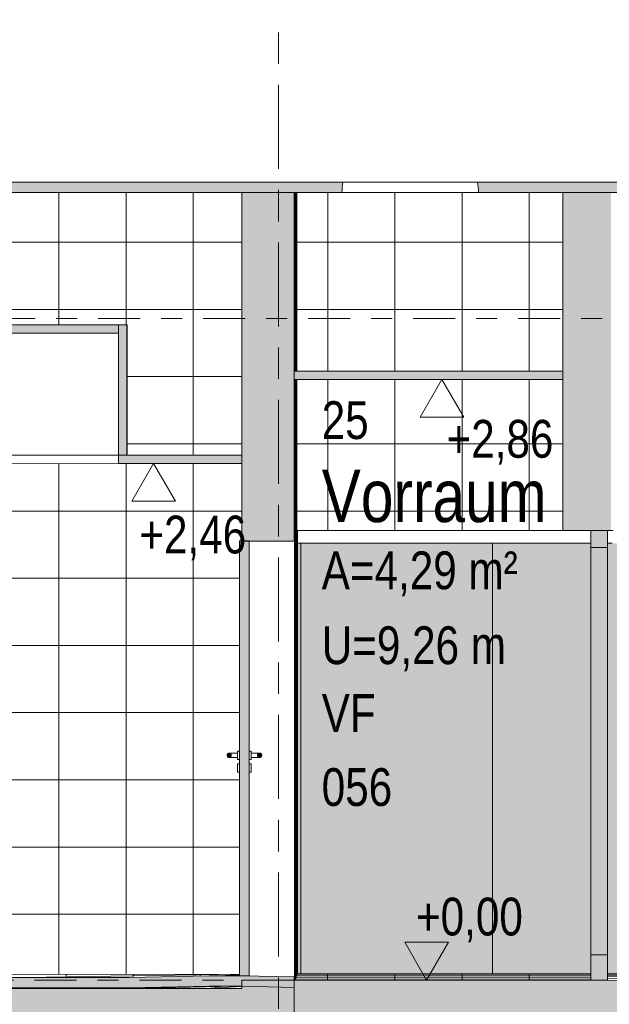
# Model space of a CAD drawing. Header units: metres. Extents: x -28 to 176, y -14 to 869.
# Tile 8 of 60: x -13.21 to -10.41, y -2.91 to 1.78. Entities that reach past the tile are written whole.
import ezdxf

# ---------------------------------------------------------------- set-up
doc = ezdxf.new("R2010")
doc.units = ezdxf.units.M
doc.linetypes.add('_Ebene_', pattern=[0.4, 0.2, -0.1, 0, -0.1])
doc.linetypes.add('_Rasterlinie_', pattern=[0.75, 0.4, -0.1, 0.15, -0.1])
for name, color, linetype, lineweight in [('A_Ebenen', 130, 'Continuous', 5), ('A_Fassade', 113, 'Continuous', 5), ('A_Geschossdecken', 7, 'Continuous', 5), ('A_Geschossdecken_Oberflächenschraffur', 7, 'Continuous', 5), ('A_Geschossdecken_Schraffur', 7, 'Continuous', 5), ('A_Hoehenkoten', 124, 'Continuous', 5), ('A_Linien_Feine Linien', 7, 'Continuous', 5), ('A_Raster', 128, 'Continuous', 5), ('A_Raum-Txt', 16, 'Continuous', 5), ('A_Tuer', 128, 'Continuous', 5), ('A_Türen_Element', 128, 'Continuous', 5), ('A_Wand', 244, 'Continuous', 5), ('A_Wand_Schraff', 1, 'Continuous', 5), ('A_Wände_Oberflächenschraffur', 244, 'Continuous', 5)]:
    doc.layers.add(name, color=color, linetype=linetype, lineweight=lineweight)
doc.styles.add('Arial', font='arial.ttf', dxfattribs={"width": 0.8, "height": 0.18})
doc.styles.add('Arial_B', font='txt', dxfattribs={"width": 0.8, "height": 0.25})
pattern_1 = [(0, (-11.906, 18.958), (0, 0.32), []), (90, (-11.906, 18.958), (-0.003, 2e-19), [])]
pattern_2 = [(0, (11.292, 18.958), (0, 0.32), []), (90, (11.292, 18.958), (-0.32, 2e-17), [])]
pattern_3 = [(0, (11.292, -2.794), (0, 0.009), []), (90, (11.292, -2.794), (-0.32, 2e-17), [])]
pattern_4 = [(0.092, (11.327, -2.506), (-6.744e-05, 0.041999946), []), (90, (11.327, -2.506), (-0.32, -0.001), [])]
pattern_5 = [(3.657, (12.58, -1.194), (-0.00012756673, 0.00199592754), []), (90, (12.58, -1.194), (-0.319, -0.02), [])]
pattern_6 = [(0.085, (11.325, -2.503), (-6.231e-05, 0.041999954), []), (90, (11.325, -2.503), (-0.32, 2e-17), [])]
pattern_7 = [(359.984, (11.286, -2.826), (2.234e-06, 0.0079999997), []), (90, (11.286, -2.826), (-0.32, 2e-17), [])]
pattern_8 = [(1.146, (11.718, -2.331), (-0.000160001, 0.0079983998), []), (90, (11.718, -2.331), (-0.32, 0.006), [])]

# ---------------------------------------------------------------- blocks, each defined once
blk = doc.blocks.new('FP_1-C')
at = {"layer": 'A_Geschossdecken_Oberflächenschraffur', "color": 9}
for p, q in [((-10.4144, -2.7764), (-10.2528, -2.7785)), ((-10.4144, -2.7764), (-10.2528, -2.7785)), ((-10.4144, -2.7859), (-10.2527, -2.7901)), ((-10.4144, -2.7859), (-10.2527, -2.7901)), ((-10.2528, -2.7785), (-10.0788, -2.7806)), ((-10.2528, -2.7785), (-10.0788, -2.7806)), ((-10.2527, -2.7901), (-10.0787, -2.7946)), ((-10.2527, -2.7901), (-10.0787, -2.7946)), ((-10.1667, -2.7951), (-10.1665, -2.7882)), ((-10.1667, -2.7951), (-10.1665, -2.7882)), ((-10.1665, -2.7882), (-10.1663, -2.7813)), ((-10.1665, -2.7882), (-10.1663, -2.7813)), ((-10.1663, -2.7813), (-10.1661, -2.7745)), ((-10.1663, -2.7813), (-10.1661, -2.7745)), ((-10.1661, -2.7745), (-10.1659, -2.7676)), ((-10.1661, -2.7745), (-10.1659, -2.7676)), ((-10.0788, -2.7806), (-9.9048, -2.7828)), ((-10.0788, -2.7806), (-9.9048, -2.7828)), ((-10.0787, -2.7946), (-9.9047, -2.7991)), ((-10.0787, -2.7946), (-9.9047, -2.7991)), ((-9.9048, -2.7828), (-9.7309, -2.785)), ((-9.9048, -2.7828), (-9.7309, -2.785)), ((-9.9047, -2.7991), (-9.7308, -2.8036)), ((-9.9047, -2.7991), (-9.7308, -2.8036)), ((-9.8468, -2.8043), (-9.8465, -2.7951)), ((-9.8468, -2.8043), (-9.8465, -2.7951)), ((-9.8465, -2.7951), (-9.8463, -2.7859)), ((-9.8465, -2.7951), (-9.8463, -2.7859)), ((-9.8463, -2.7859), (-9.8461, -2.7768)), ((-9.8463, -2.7859), (-9.8461, -2.7768)), ((-9.8461, -2.7768), (-9.8459, -2.7676)), ((-9.8461, -2.7768), (-9.8459, -2.7676)), ((-9.7309, -2.785), (-9.5569, -2.7872)), ((-9.7309, -2.785), (-9.5569, -2.7872)), ((-9.7308, -2.8036), (-9.5568, -2.8081)), ((-9.7308, -2.8036), (-9.5568, -2.8081))]:
    blk.add_line(p, q, dxfattribs=at)
blk = doc.blocks.new('TU DF 1 - Stahl-Eckzarge flächenbündig - DL - 940 x 2060-8580550-C')
at = {"layer": 'A_Tuer', "lineweight": 9}
for points in [[(-12.1223, -2.7751), (-12.1223, -0.7041), (-12.1673, -0.7041), (-12.1673, -2.7751)], [(-12.2185, -1.735), (-12.2138, -1.7345), (-12.2098, -1.7317), (-12.2084, -1.7297), (-12.2084, -1.7205), (-12.2116, -1.7169), (-12.2161, -1.7152), (-12.2208, -1.7157), (-12.2248, -1.7185), (-12.227, -1.7227), (-12.2248, -1.7317), (-12.2208, -1.7345)], [(-12.2161, -1.735), (-12.2116, -1.7333), (-12.2084, -1.7297), (-12.2076, -1.7275), (-12.2098, -1.7185), (-12.2138, -1.7157), (-12.2185, -1.7152), (-12.223, -1.7169), (-12.2262, -1.7205), (-12.2262, -1.7297), (-12.223, -1.7333), (-12.2185, -1.735)], [(-12.0711, -1.735), (-12.0666, -1.7333), (-12.0634, -1.7297), (-12.0626, -1.7275), (-12.0648, -1.7185), (-12.0687, -1.7157), (-12.0735, -1.7152), (-12.078, -1.7169), (-12.0811, -1.7205), (-12.082, -1.7227), (-12.0798, -1.7317), (-12.0758, -1.7345), (-12.0735, -1.735)], [(-12.0711, -1.735), (-12.0666, -1.7333), (-12.0634, -1.7297), (-12.0626, -1.7275), (-12.0648, -1.7185), (-12.0687, -1.7157), (-12.0735, -1.7152), (-12.078, -1.7169), (-12.0811, -1.7205), (-12.082, -1.7227), (-12.0798, -1.7317), (-12.0758, -1.7345), (-12.0735, -1.735)]]:
    blk.add_hatch(color=253, dxfattribs=at).paths.add_polyline_path(points, flags=0)
at = {"layer": 'A_Tuer', "color": 250, "lineweight": 9}
for p, q in [((-12.2168, -1.7151), (-12.2173, -1.7151)), ((-12.2168, -1.7151), (-12.2173, -1.7151)), ((-12.1769, -1.7151), (-12.2168, -1.7151)), ((-12.1769, -1.7151), (-12.2168, -1.7151)), ((-12.1673, -1.7051), (-12.1768, -1.7051)), ((-12.1118, -1.7051), (-12.1218, -1.7051)), ((-12.0718, -1.7151), (-12.1118, -1.7151)), ((-12.0718, -1.7151), (-12.1118, -1.7151)), ((-12.0718, -1.7151), (-12.0723, -1.7151)), ((-12.0718, -1.7151), (-12.0723, -1.7151)), ((-12.2173, -1.7351), (-12.2168, -1.7351)), ((-12.2173, -1.7351), (-12.2168, -1.7351)), ((-12.2168, -1.7351), (-12.1769, -1.7351)), ((-12.2168, -1.7351), (-12.1769, -1.7351)), ((-12.1768, -1.7451), (-12.1673, -1.7451)), ((-12.1673, -1.7651), (-12.1768, -1.7651)), ((-12.1218, -1.7451), (-12.1118, -1.7451)), ((-12.1118, -1.7651), (-12.1218, -1.7651)), ((-12.1118, -1.7351), (-12.0718, -1.7351)), ((-12.1118, -1.7351), (-12.0718, -1.7351)), ((-12.0723, -1.7351), (-12.0718, -1.7351)), ((-12.0723, -1.7351), (-12.0718, -1.7351)), ((-12.1768, -1.8051), (-12.1673, -1.8051)), ((-12.1218, -1.8051), (-12.1118, -1.8051)), ((-12.1118, -1.7986), (-12.1118, -1.7866)), ((-12.1118, -1.7866), (-12.1118, -1.7986))]:
    blk.add_line(p, q, dxfattribs=at)
at = {"layer": 'A_Tuer', "color": 250, "lineweight": 9, "flags": 128}
for points in [[(-12.2073, -1.7251), (-12.2076, -1.7227), (-12.2084, -1.7205), (-12.2098, -1.7185), (-12.2116, -1.7169), (-12.2138, -1.7157), (-12.2161, -1.7152), (-12.2185, -1.7152), (-12.2208, -1.7157), (-12.223, -1.7169), (-12.2248, -1.7185), (-12.2262, -1.7205), (-12.227, -1.7227), (-12.2273, -1.7251)], [(-12.2073, -1.7251), (-12.2076, -1.7227), (-12.2084, -1.7205), (-12.2098, -1.7185), (-12.2116, -1.7169), (-12.2138, -1.7157), (-12.2161, -1.7152), (-12.2185, -1.7152), (-12.2208, -1.7157), (-12.223, -1.7169), (-12.2248, -1.7185), (-12.2262, -1.7205), (-12.227, -1.7227), (-12.2273, -1.7251)], [(-12.2273, -1.7251), (-12.227, -1.7275), (-12.2262, -1.7297), (-12.2248, -1.7317), (-12.223, -1.7333), (-12.2208, -1.7345), (-12.2185, -1.735), (-12.2161, -1.735), (-12.2138, -1.7345), (-12.2116, -1.7333), (-12.2098, -1.7317), (-12.2084, -1.7297), (-12.2076, -1.7275), (-12.2073, -1.7251)], [(-12.2273, -1.7251), (-12.227, -1.7275), (-12.2262, -1.7297), (-12.2248, -1.7317), (-12.223, -1.7333), (-12.2208, -1.7345), (-12.2185, -1.735), (-12.2161, -1.735), (-12.2138, -1.7345), (-12.2116, -1.7333), (-12.2098, -1.7317), (-12.2084, -1.7297), (-12.2076, -1.7275), (-12.2073, -1.7251)], [(-12.0623, -1.7251), (-12.0626, -1.7227), (-12.0634, -1.7205), (-12.0648, -1.7185), (-12.0666, -1.7169), (-12.0687, -1.7157), (-12.0711, -1.7152), (-12.0735, -1.7152), (-12.0758, -1.7157), (-12.078, -1.7169), (-12.0798, -1.7185), (-12.0811, -1.7205), (-12.082, -1.7227), (-12.0823, -1.7251)], [(-12.0623, -1.7251), (-12.0626, -1.7227), (-12.0634, -1.7205), (-12.0648, -1.7185), (-12.0666, -1.7169), (-12.0687, -1.7157), (-12.0711, -1.7152), (-12.0735, -1.7152), (-12.0758, -1.7157), (-12.078, -1.7169), (-12.0798, -1.7185), (-12.0811, -1.7205), (-12.082, -1.7227), (-12.0823, -1.7251)], [(-12.0823, -1.7251), (-12.082, -1.7275), (-12.0811, -1.7297), (-12.0798, -1.7317), (-12.078, -1.7333), (-12.0758, -1.7345), (-12.0735, -1.735), (-12.0711, -1.735), (-12.0687, -1.7345), (-12.0666, -1.7333), (-12.0648, -1.7317), (-12.0634, -1.7297), (-12.0626, -1.7275), (-12.0623, -1.7251)], [(-12.0823, -1.7251), (-12.082, -1.7275), (-12.0811, -1.7297), (-12.0798, -1.7317), (-12.078, -1.7333), (-12.0758, -1.7345), (-12.0735, -1.735), (-12.0711, -1.735), (-12.0687, -1.7345), (-12.0666, -1.7333), (-12.0648, -1.7317), (-12.0634, -1.7297), (-12.0626, -1.7275), (-12.0623, -1.7251)]]:
    blk.add_lwpolyline(points, dxfattribs=at)
at = {"layer": 'A_Tuer', "color": 250, "lineweight": 9}
for centre, major_axis, start_param, end_param in [((-12.1768, -1.7251), (0, 0.02), 0, 1.570796), ((-12.1768, -1.7251), (0, 0.02), 1.570796, 3.141593), ((-12.1218, -1.7251), (0, 0.02), 0, 1.570796), ((-12.1218, -1.7251), (0, 0.02), 1.570796, 3.141593), ((-12.1118, -1.7251), (0, 0.02), 0, 1.570796), ((-12.1118, -1.7251), (0, 0.02), 1.570796, 3.141593), ((-12.1118, -1.7251), (0, 0.01), 0, 1.570796), ((-12.1118, -1.7251), (0, 0.01), 0, 1.570796), ((-12.1118, -1.7251), (0, 0.01), 1.570796, 3.141593), ((-12.1118, -1.7251), (0, 0.01), 1.570796, 3.141593), ((-12.1118, -1.7251), (0, 0.02), 5.235988, 6.021386), ((-12.1768, -1.7851), (0, 0.02), 0, 1.570796), ((-12.1218, -1.7851), (0, 0.02), 0, 1.570796), ((-12.1118, -1.7851), (0, 0.02), 0, 1.570796), ((-12.1118, -1.7801), (0, 0.00699), 3.491891, 9.074479), ((-12.1118, -1.7251), (0, 0.02), 3.403392, 4.18879), ((-12.1118, -1.7851), (0, 0.02), 4.712389, 6.021386), ((-12.1768, -1.7851), (0, 0.02), 1.570796, 3.141593), ((-12.1218, -1.7851), (0, 0.02), 1.570796, 3.141593), ((-12.1118, -1.7851), (0, 0.02), 1.570796, 3.141593), ((-12.1118, -1.7986), (0, 0.0024), 1.570796, 4.712389), ((-12.1118, -1.7851), (0, 0.02), 3.403392, 4.712389)]:
    blk.add_ellipse(centre, major_axis=major_axis, ratio=0.008594, start_param=start_param, end_param=end_param, dxfattribs=at)
for points, knots in [([(-12.2168, -1.7151), (-12.2166, -1.7151), (-12.2161, -1.7151), (-12.2155, -1.7152), (-12.2148, -1.7153), (-12.2142, -1.7154), (-12.2136, -1.7156), (-12.213, -1.7159), (-12.2124, -1.7161), (-12.2118, -1.7164), (-12.2113, -1.7168), (-12.2106, -1.7173), (-12.2099, -1.7179), (-12.2093, -1.7185), (-12.2088, -1.7192), (-12.2082, -1.7201), (-12.2076, -1.7213), (-12.207, -1.7229), (-12.2069, -1.7242), (-12.2069, -1.7251)], [0.5, 0.5, 0.5, 0.5, 0.5208333, 0.5416667, 0.5625, 0.5833333, 0.6041667, 0.625, 0.6458333, 0.6666667, 0.6875, 0.7083333, 0.75, 0.7708333, 0.7916667, 0.8333333, 0.875, 0.9166667, 1, 1, 1, 1]), ([(-12.2168, -1.7151), (-12.2166, -1.7151), (-12.2161, -1.7151), (-12.2155, -1.7152), (-12.2148, -1.7153), (-12.2142, -1.7154), (-12.2136, -1.7156), (-12.213, -1.7159), (-12.2124, -1.7161), (-12.2118, -1.7164), (-12.2113, -1.7168), (-12.2106, -1.7173), (-12.2099, -1.7179), (-12.2093, -1.7185), (-12.2088, -1.7192), (-12.2082, -1.7201), (-12.2076, -1.7213), (-12.207, -1.7229), (-12.2069, -1.7242), (-12.2069, -1.7251)], [0.5, 0.5, 0.5, 0.5, 0.5208333, 0.5416667, 0.5625, 0.5833333, 0.6041667, 0.625, 0.6458333, 0.6666667, 0.6875, 0.7083333, 0.75, 0.7708333, 0.7916667, 0.8333333, 0.875, 0.9166667, 1, 1, 1, 1]), ([(-12.2069, -1.7251), (-12.2069, -1.726), (-12.207, -1.7273), (-12.2076, -1.7289), (-12.2082, -1.7301), (-12.2088, -1.731), (-12.2093, -1.7317), (-12.2099, -1.7323), (-12.2107, -1.7331), (-12.2116, -1.7337), (-12.2124, -1.7341), (-12.213, -1.7343), (-12.2136, -1.7346), (-12.2142, -1.7348), (-12.2148, -1.7349), (-12.2155, -1.735), (-12.2161, -1.7351), (-12.2166, -1.7351), (-12.2168, -1.7351)], [0, 0, 0, 0, 0.0833333, 0.125, 0.1666667, 0.2083333, 0.2291667, 0.25, 0.2916667, 0.3333333, 0.3541667, 0.375, 0.3958333, 0.4166667, 0.4375, 0.4583333, 0.4791667, 0.5, 0.5, 0.5, 0.5]), ([(-12.2069, -1.7251), (-12.2069, -1.726), (-12.207, -1.7273), (-12.2076, -1.7289), (-12.2082, -1.7301), (-12.2088, -1.731), (-12.2093, -1.7317), (-12.2099, -1.7323), (-12.2107, -1.7331), (-12.2116, -1.7337), (-12.2124, -1.7341), (-12.213, -1.7343), (-12.2136, -1.7346), (-12.2142, -1.7348), (-12.2148, -1.7349), (-12.2155, -1.735), (-12.2161, -1.7351), (-12.2166, -1.7351), (-12.2168, -1.7351)], [0, 0, 0, 0, 0.0833333, 0.125, 0.1666667, 0.2083333, 0.2291667, 0.25, 0.2916667, 0.3333333, 0.3541667, 0.375, 0.3958333, 0.4166667, 0.4375, 0.4583333, 0.4791667, 0.5, 0.5, 0.5, 0.5]), ([(-12.0718, -1.7151), (-12.0716, -1.7151), (-12.0711, -1.7151), (-12.0705, -1.7152), (-12.0698, -1.7153), (-12.0692, -1.7154), (-12.0685, -1.7156), (-12.0679, -1.7159), (-12.0673, -1.7161), (-12.0667, -1.7164), (-12.0662, -1.7168), (-12.0655, -1.7173), (-12.0648, -1.7179), (-12.0642, -1.7185), (-12.0636, -1.7192), (-12.063, -1.7201), (-12.0624, -1.7213), (-12.0619, -1.7229), (-12.0617, -1.7242), (-12.0617, -1.7251)], [0.5, 0.5, 0.5, 0.5, 0.5208333, 0.5416667, 0.5625, 0.5833333, 0.6041667, 0.625, 0.6458333, 0.6666667, 0.6875, 0.7083333, 0.75, 0.7708333, 0.7916667, 0.8333333, 0.875, 0.9166667, 1, 1, 1, 1]), ([(-12.0718, -1.7151), (-12.0716, -1.7151), (-12.0711, -1.7151), (-12.0705, -1.7152), (-12.0698, -1.7153), (-12.0692, -1.7154), (-12.0685, -1.7156), (-12.0679, -1.7159), (-12.0673, -1.7161), (-12.0667, -1.7164), (-12.0662, -1.7168), (-12.0655, -1.7173), (-12.0648, -1.7179), (-12.0642, -1.7185), (-12.0636, -1.7192), (-12.063, -1.7201), (-12.0624, -1.7213), (-12.0619, -1.7229), (-12.0617, -1.7242), (-12.0617, -1.7251)], [0.5, 0.5, 0.5, 0.5, 0.5208333, 0.5416667, 0.5625, 0.5833333, 0.6041667, 0.625, 0.6458333, 0.6666667, 0.6875, 0.7083333, 0.75, 0.7708333, 0.7916667, 0.8333333, 0.875, 0.9166667, 1, 1, 1, 1]), ([(-12.0617, -1.7251), (-12.0617, -1.726), (-12.0619, -1.7273), (-12.0624, -1.7289), (-12.063, -1.7301), (-12.0636, -1.731), (-12.0642, -1.7317), (-12.0648, -1.7323), (-12.0656, -1.7331), (-12.0665, -1.7337), (-12.0673, -1.7341), (-12.0679, -1.7343), (-12.0685, -1.7346), (-12.0692, -1.7348), (-12.0698, -1.7349), (-12.0705, -1.735), (-12.0711, -1.7351), (-12.0716, -1.7351), (-12.0718, -1.7351)], [0, 0, 0, 0, 0.0833333, 0.125, 0.1666667, 0.2083333, 0.2291667, 0.25, 0.2916667, 0.3333333, 0.3541667, 0.375, 0.3958333, 0.4166667, 0.4375, 0.4583333, 0.4791667, 0.5, 0.5, 0.5, 0.5]), ([(-12.0617, -1.7251), (-12.0617, -1.726), (-12.0619, -1.7273), (-12.0624, -1.7289), (-12.063, -1.7301), (-12.0636, -1.731), (-12.0642, -1.7317), (-12.0648, -1.7323), (-12.0656, -1.7331), (-12.0665, -1.7337), (-12.0673, -1.7341), (-12.0679, -1.7343), (-12.0685, -1.7346), (-12.0692, -1.7348), (-12.0698, -1.7349), (-12.0705, -1.735), (-12.0711, -1.7351), (-12.0716, -1.7351), (-12.0718, -1.7351)], [0, 0, 0, 0, 0.0833333, 0.125, 0.1666667, 0.2083333, 0.2291667, 0.25, 0.2916667, 0.3333333, 0.3541667, 0.375, 0.3958333, 0.4166667, 0.4375, 0.4583333, 0.4791667, 0.5, 0.5, 0.5, 0.5])]:
    blk.add_open_spline(points, degree=3, knots=knots, dxfattribs=at)
blk.add_open_spline([(-12.0815, -1.7277), (-12.0818, -1.7268), (-12.0819, -1.726), (-12.0819, -1.7251)], degree=3, dxfattribs=at)
blk.add_open_spline([(-12.0815, -1.7277), (-12.0818, -1.7268), (-12.0819, -1.726), (-12.0819, -1.7251)], degree=3, dxfattribs=at)
at = {"layer": 'A_Türen_Element', "color": 250, "lineweight": 9}
for p, q in [((-12.1223, -0.7041), (-12.1673, -0.7041)), ((-12.1673, -0.7041), (-12.1673, -2.7751)), ((-12.1223, -2.7751), (-12.1223, -0.7041)), ((-12.1673, -2.7751), (-12.1223, -2.7751)), ((-12.1212, -2.7751), (-12.1223, -2.7751))]:
    blk.add_line(p, q, dxfattribs=at)
blk = doc.blocks.new('System Panel - Solid Center-8070365-C')
at = {"layer": 'A_Fassade', "lineweight": 9}
blk.add_hatch(color=10, dxfattribs=at).paths.add_polyline_path([(-11.892, -2.7651), (-11.8755, -2.7651), (-11.8755, -0.7151), (-11.892, -0.7151), (-11.892, -2.245)], flags=0)
at = {"layer": 'A_Fassade', "color": 250, "lineweight": 9}
for p, q in [((-11.8755, -0.7151), (-11.892, -0.7151)), ((-11.8755, -2.7651), (-11.8755, -0.7151))]:
    blk.add_line(p, q, dxfattribs=at)
blk = doc.blocks.new('System Panel - Solid Center-8070369-C')
at = {"layer": 'A_Fassade', "lineweight": 9}
h = blk.add_hatch(color=10, dxfattribs=at)
h.paths.add_polyline_path([(-10.1235, -2.7651), (-10.1235, -0.7151), (-10.4144, -0.7151), (-10.4144, -2.7651), (-10.1578, -2.7651)], flags=0)
h.paths.add_polyline_path([(-10.9635, -2.7651), (-10.4944, -2.7651), (-10.4944, -0.7151), (-10.9635, -0.7151), (-10.9635, -2.6751)], flags=0)
at = {"layer": 'A_Fassade', "color": 250, "lineweight": 9}
for p, q in [((-10.9635, -0.7151), (-10.9635, -2.7651)), ((-10.3935, -0.7151), (-10.4144, -0.7151)), ((-10.1235, -2.7651), (-10.1235, -0.7151))]:
    blk.add_line(p, q, dxfattribs=at)
blk = doc.blocks.new('Rectangular Mullion - 60mm x 80mm 2-8070372-C')
at = {"layer": 'A_Fassade', "color": 250, "lineweight": 9}
blk.add_line((-10.9635, -0.7151), (-10.4944, -0.7151), dxfattribs=at)
blk = doc.blocks.new('System Panel - Opening-8070382-C')
at = {"layer": 'A_Fassade', "lineweight": 9}
blk.add_hatch(color=10, dxfattribs=at).paths.add_polyline_path([(-10.9635, -2.7651), (-10.9635, -0.7151), (-11.8755, -0.7151), (-11.8755, -2.7651), (-11.677, -2.7651)], flags=0)
blk = doc.blocks.new('Rectangular Mullion - 60mm x 80mm 2-8070383-C')
at = {"layer": 'A_Fassade', "color": 250, "lineweight": 9}
blk.add_line((-11.8755, -0.7151), (-10.9635, -0.7151), dxfattribs=at)
blk = doc.blocks.new('Rectangular Mullion - 80mm x 80mm-8070413-C')
at = {"layer": 'A_Fassade', "lineweight": 9}
blk.add_hatch(color=253, dxfattribs=at).paths.add_polyline_path([(-10.4944, -1.7251), (-10.4144, -1.7251), (-10.4144, -0.7351), (-10.4944, -0.7351), (-10.4944, -1.5052)], flags=0)
at = {"layer": 'A_Fassade', "color": 250, "lineweight": 9}
for p, q in [((-10.4144, -0.7351), (-10.4944, -0.7351)), ((-10.4944, -0.7351), (-10.4944, -1.7251)), ((-10.4144, -1.7251), (-10.4144, -0.7351))]:
    blk.add_line(p, q, dxfattribs=at)
blk = doc.blocks.new('Rectangular Mullion - 80mm x 80mm-8070414-C')
at = {"layer": 'A_Fassade', "lineweight": 9}
blk.add_hatch(color=253, dxfattribs=at).paths.add_polyline_path([(-10.4944, -2.6751), (-10.4144, -2.6751), (-10.4144, -1.7251), (-10.4944, -1.7251)], flags=0)
at = {"layer": 'A_Fassade', "color": 250, "lineweight": 9}
for p, q in [((-10.4944, -1.7251), (-10.4944, -2.6751)), ((-10.4144, -2.6751), (-10.4144, -1.7251)), ((-10.4944, -2.6751), (-10.4144, -2.6751))]:
    blk.add_line(p, q, dxfattribs=at)
blk = doc.blocks.new('Rectangular Mullion - 80mm x 80mm-8070419-C')
at = {"layer": 'A_Fassade', "lineweight": 9}
blk.add_hatch(color=253, dxfattribs=at).paths.add_polyline_path([(-10.4944, -0.7351), (-10.4144, -0.7351), (-10.4144, -0.6551), (-10.4944, -0.6551)], flags=0)
at = {"layer": 'A_Fassade', "color": 250, "lineweight": 9}
for p, q in [((-10.4144, -0.6551), (-10.4944, -0.6551)), ((-10.4944, -0.6551), (-10.4944, -0.7351)), ((-10.4144, -0.7351), (-10.4144, -0.6551)), ((-10.4944, -0.7351), (-10.4144, -0.7351))]:
    blk.add_line(p, q, dxfattribs=at)
blk = doc.blocks.new('Rectangular Mullion - 80mm x 120mm-8070280-C')
at = {"layer": 'A_Fassade', "lineweight": 9}
blk.add_hatch(color=253, dxfattribs=at).paths.add_polyline_path([(-10.4144, -2.7951), (-10.4144, -2.6751), (-10.4944, -2.6751), (-10.4944, -2.7951)], flags=0)
at = {"layer": 'A_Fassade', "color": 250, "lineweight": 9}
for p, q in [((-10.4144, -2.6751), (-10.4944, -2.6751)), ((-10.4944, -2.6751), (-10.4944, -2.7951)), ((-10.4144, -2.7951), (-10.4144, -2.6751)), ((-10.4944, -2.7951), (-10.4144, -2.7951))]:
    blk.add_line(p, q, dxfattribs=at)
blk = doc.blocks.new('Höhenkoten - leer-6237472-C')
at = {"layer": 'A_Hoehenkoten'}
for p, q in [((-17.3298, -9.1717), (-17.5377, -9.1717)), ((-17.4338, -9.3517), (-17.5377, -9.1717)), ((-17.4338, -9.3517), (-17.3298, -9.1717))]:
    blk.add_line(p, q, dxfattribs=at)

msp = doc.modelspace()

# ---------------------------------------------------------------- hatches: boundary and pattern name
at = {"layer": 'A_Geschossdecken_Oberflächenschraffur'}
h = msp.add_hatch(dxfattribs=at)
h.set_pattern_fill('FP_37', color=9, style=0, pattern_type=2)
h.set_pattern_definition(pattern_3)
h.paths.add_polyline_path([(13.5774, -2.7751), (12.1745, -2.7719), (12.1745, -2.7751), (12.6559, -2.7751)], flags=0)
h.paths.add_polyline_path([(-11.8964, -2.7751), (-10.4944, -2.7751), (-10.4944, -2.7651), (-11.8932, -2.7651)], flags=0)
h.paths.add_polyline_path([(-10.4144, -2.7751), (-8.1316, -2.7743), (-8.1316, -2.7651), (-10.4144, -2.7651)], flags=0)
h.paths.add_polyline_path([(11.8745, -2.7751), (11.8745, -2.7747), (11.112, -2.7751)], flags=0)
h.paths.add_polyline_path([(7.8766, -2.7751), (7.8766, -2.7743), (7.8766, -2.7751)], flags=0)
h.paths.add_polyline_path([(3.8717, -2.7751), (3.8717, -2.7741), (3.5156, -2.7751)], flags=0)
h = msp.add_hatch(dxfattribs=at)
h.set_pattern_fill('FP_37', color=9, style=0, pattern_type=2)
h.set_pattern_definition(pattern_3)
h.paths.add_polyline_path([(13.5774, -2.7751), (12.1745, -2.7719), (12.1745, -2.7751), (12.6559, -2.7751)], flags=0)
h.paths.add_polyline_path([(-11.8964, -2.7751), (-10.4944, -2.7751), (-10.4944, -2.7651), (-11.8932, -2.7651)], flags=0)
h.paths.add_polyline_path([(-10.4144, -2.7751), (-8.1316, -2.7743), (-8.1316, -2.7651), (-10.4144, -2.7651)], flags=0)
h.paths.add_polyline_path([(11.8745, -2.7751), (11.8745, -2.7747), (11.112, -2.7751)], flags=0)
h.paths.add_polyline_path([(7.8766, -2.7751), (7.8766, -2.7743), (7.8766, -2.7751)], flags=0)
h.paths.add_polyline_path([(3.8717, -2.7751), (3.8717, -2.7741), (3.5156, -2.7751)], flags=0)
h = msp.add_hatch(dxfattribs=at)
h.set_pattern_fill('FP_44', color=133, style=0, pattern_type=2)
h.set_pattern_definition(pattern_4)
h.paths.add_polyline_path([(-13.1898, -2.7826), (-12.1673, -2.7676), (-16.056, -2.7751), (-15.7993, -2.7819), (-13.1963, -2.7826)], flags=0)
h = msp.add_hatch(dxfattribs=at)
h.set_pattern_fill('FP_44', color=133, style=0, pattern_type=2)
h.set_pattern_definition(pattern_4)
h.paths.add_polyline_path([(-13.1898, -2.7826), (-12.1673, -2.7676), (-16.056, -2.7751), (-15.7993, -2.7819), (-13.1963, -2.7826)], flags=0)
h = msp.add_hatch(dxfattribs=at)
h.set_pattern_fill('FP_46', color=133, style=0, pattern_type=2)
h.set_pattern_definition(pattern_6)
h.paths.add_polyline_path([(-12.6939, -2.7828), (-12.2589, -2.7751), (-12.1673, -2.7679), (-13.1898, -2.7826), (-12.7053, -2.7828)], flags=0)
h = msp.add_hatch(dxfattribs=at)
h.set_pattern_fill('FP_46', color=133, style=0, pattern_type=2)
h.set_pattern_definition(pattern_6)
h.paths.add_polyline_path([(-12.6939, -2.7828), (-12.2589, -2.7751), (-12.1673, -2.7679), (-13.1898, -2.7826), (-12.7053, -2.7828)], flags=0)
h = msp.add_hatch(dxfattribs=at)
h.set_pattern_fill('FP_45', color=133, style=0, pattern_type=2)
h.set_pattern_definition(pattern_5)
h.paths.add_polyline_path([(-12.1673, -2.7751), (-12.1673, -2.7689), (-12.2589, -2.7751)], flags=0)
h = msp.add_hatch(dxfattribs=at)
h.set_pattern_fill('FP_45', color=133, style=0, pattern_type=2)
h.set_pattern_definition(pattern_5)
h.paths.add_polyline_path([(-12.1673, -2.7751), (-12.1673, -2.7689), (-12.2589, -2.7751)], flags=0)
h = msp.add_hatch(dxfattribs=at)
h.set_pattern_fill('FP_10', color=9, style=0, pattern_type=2)
h.set_pattern_definition(pattern_3)
h.paths.add_polyline_path([(-11.5615, -2.7951), (-10.4944, -2.7951), (-10.4944, -2.7751), (-11.8964, -2.7751), (-11.9023, -2.7951), (-11.677, -2.7951)], flags=0)
h = msp.add_hatch(dxfattribs=at)
h.set_pattern_fill('FP_10', color=9, style=0, pattern_type=2)
h.set_pattern_definition(pattern_3)
h.paths.add_polyline_path([(-11.5615, -2.7951), (-10.4944, -2.7951), (-10.4944, -2.7751), (-11.8964, -2.7751), (-11.9023, -2.7951), (-11.677, -2.7951)], flags=0)
h = msp.add_hatch(dxfattribs=at)
h.set_pattern_fill('FP_49', color=133, style=0, pattern_type=2)
h.set_pattern_definition(pattern_7)
h.paths.add_polyline_path([(-12.7992, -2.8351), (-12.6951, -2.8351), (-12.6939, -2.8328), (-15.7993, -2.8319), (-15.7979, -2.8351), (-12.9099, -2.8351)], flags=0)
h = msp.add_hatch(dxfattribs=at)
h.set_pattern_fill('FP_49', color=133, style=0, pattern_type=2)
h.set_pattern_definition(pattern_7)
h.paths.add_polyline_path([(-12.7992, -2.8351), (-12.6951, -2.8351), (-12.6939, -2.8328), (-15.7993, -2.8319), (-15.7979, -2.8351), (-12.9099, -2.8351)], flags=0)
h = msp.add_hatch(dxfattribs=at)
h.set_pattern_fill('FP_50', color=133, style=0, pattern_type=2)
h.set_pattern_definition(pattern_8)
h.paths.add_polyline_path([(-12.6951, -2.8351), (-12.3393, -2.8351), (-12.1573, -2.8251), (-12.3115, -2.8251), (-12.6939, -2.8328)], flags=0)
h = msp.add_hatch(dxfattribs=at)
h.set_pattern_fill('FP_50', color=133, style=0, pattern_type=2)
h.set_pattern_definition(pattern_8)
h.paths.add_polyline_path([(-12.6951, -2.8351), (-12.3393, -2.8351), (-12.1573, -2.8251), (-12.3115, -2.8251), (-12.6939, -2.8328)], flags=0)
at = {"layer": 'A_Geschossdecken_Schraffur', "lineweight": 9}
h = msp.add_hatch(color=253, dxfattribs=at)
h.paths.add_polyline_path([(13.7281, 0.9549), (13.7415, 1.0049), (10.7287, 1.0049), (10.7292, 0.9549), (13.3909, 0.9549)], flags=0)
h.paths.add_polyline_path([(-19.1392, 0.9549), (-18.645, 0.9549), (-18.6448, 1.0049), (-18.8516, 1.0049), (-18.8516, 1.9049), (-18.6416, 1.9049), (-18.6405, 2.2049), (-19.1392, 2.2049), (-19.1392, 1.454)], flags=0)
h.paths.add_polyline_path([(-8.6385, 0.9549), (-6.688, 0.9549), (-6.688, 1.0049), (-9.3258, 1.0049), (-9.3139, 0.9549)], flags=0)
h.paths.add_polyline_path([(-13.1963, 0.9549), (-11.6808, 0.9549), (-11.6755, 1.0049), (-17.7448, 1.0049), (-17.745, 0.9549), (-16.2348, 0.9549)], flags=0)
h.paths.add_polyline_path([(23.5062, 0.9549), (23.5062, 1.0049), (22.6694, 1.0049), (22.6699, 0.9549), (23.2661, 0.9549)], flags=0)
h.paths.add_polyline_path([(9.3291, 0.9549), (9.3286, 1.0049), (6.7361, 1.0049), (6.7366, 0.9549), (8.0735, 0.9549)], flags=0)
h.paths.add_polyline_path([(14.5959, 0.9549), (15.4363, 0.9549), (15.4419, 1.0049), (14.5825, 1.0049)], flags=0)
h.paths.add_polyline_path([(16.0616, 0.9549), (21.7699, 0.9549), (21.7693, 1.0049), (16.056, 1.0049)], flags=0)
h.paths.add_polyline_path([(-11.0288, 0.9549), (-10.2778, 0.9549), (-10.266, 1.0049), (-11.0341, 1.0049)], flags=0)
h.paths.add_polyline_path([(5.3366, 0.9549), (5.336, 1.0049), (2.7364, 1.0049), (2.737, 0.9549), (5.0349, 0.9549)], flags=0)
h.paths.add_polyline_path([(-5.288, 0.9549), (-2.6798, 0.9549), (-2.6798, 1.0049), (-5.288, 1.0049)], flags=0)
h.paths.add_polyline_path([(1.3369, 0.9549), (1.3363, 1.0049), (-1.2798, 1.0049), (-1.2798, 0.9549), (0.4771, 0.9549)], flags=0)
h.paths.add_polyline_path([(11.6401, 1.9049), (14.1145, 1.9049), (14.162, 1.9209), (14.2121, 1.9049), (15.5644, 1.9049), (15.5832, 2.0076), (15.5932, 2.1669), (10.7164, 2.1669), (10.7192, 1.9049), (11.5813, 1.9049)], flags=0)
h.paths.add_polyline_path([(8.8331, 1.9049), (9.3191, 1.9049), (9.3164, 2.167), (6.7239, 2.167), (6.7266, 1.9049), (8.7586, 1.9049)], flags=0)
h.paths.add_polyline_path([(-15.9479, 1.9049), (-11.5627, 1.9049), (-11.5464, 2.0071), (-11.538, 2.1672), (-11.7405, 2.1672), (-15.442, 2.1723), (-17.2238, 2.2049), (-17.7405, 2.2049), (-17.7416, 1.9049), (-16.2348, 1.9049)], flags=0)
h.paths.add_polyline_path([(5.0349, 1.9049), (5.3265, 1.9049), (5.3238, 2.167), (2.7242, 2.167), (2.7269, 1.9049), (4.7644, 1.9049)], flags=0)
h.paths.add_polyline_path([(1.2367, 1.9049), (1.3269, 1.9049), (1.3241, 2.167), (-1.2798, 2.1671), (-1.2798, 1.9049), (0.761, 1.9049)], flags=0)
h.paths.add_polyline_path([(15.9345, 1.9049), (21.7598, 1.9049), (21.7571, 2.1668), (15.9048, 2.1669), (15.9147, 2.0076), (15.9342, 1.9049)], flags=0)
h.paths.add_polyline_path([(-3.3211, 1.9049), (-2.6798, 1.9049), (-2.6798, 2.1671), (-5.288, 2.1671), (-5.288, 1.9049), (-4.0807, 1.9049)], flags=0)
h.paths.add_polyline_path([(-11.1469, 1.9049), (-10.0195, 1.9049), (-10.0077, 1.9385), (-9.9817, 2.0089), (-9.9752, 2.1667), (-11.1716, 2.1672), (-11.1633, 2.0071)], flags=0)
h.paths.add_polyline_path([(-7.1192, 1.9049), (-6.688, 1.9049), (-6.688, 2.1671), (-9.6165, 2.1667), (-9.6099, 2.0066), (-9.5723, 1.9049), (-7.4088, 1.9049)], flags=0)
h.paths.add_polyline_path([(22.6599, 1.9049), (23.5062, 1.9049), (23.5062, 2.1815), (22.6571, 2.1725)], flags=0)
for points in [[(-13.1963, 0.2849), (-12.7449, 0.2849), (-12.7449, 0.3249), (-16.7407, 0.3249), (-16.7407, 0.2849), (-16.2348, 0.2849)], [(-11.9073, 0.0649), (-10.6282, 0.0649), (-10.6282, 0.1049), (-11.9073, 0.1049)], [(-12.1573, -0.3351), (-12.1573, -0.2951), (-12.7449, -0.2951), (-12.7449, -0.3351)], [(-12.6939, -2.8328), (-12.3115, -2.8251), (-12.1573, -2.8251), (-11.9073, -2.8301), (-11.9073, -2.7801), (-12.1573, -2.7751), (-12.3115, -2.7751), (-12.6939, -2.7828), (-15.7993, -2.7819), (-16.2348, -2.7705), (-16.7907, -2.7651), (-17.0207, -2.7601), (-17.0207, -2.8101), (-16.7907, -2.8151), (-16.228, -2.8206), (-15.7993, -2.8319), (-13.1963, -2.8326)], [(14.082, -3.0951), (14.9709, -3.0451), (14.9709, -2.7651), (14.082, -2.8151), (12.1806, -2.799), (11.523, -2.7969), (5.894, -2.7969), (5.5866, -2.799), (-0.0525, -2.7936), (-5.789, -2.7808), (-8.2776, -2.7969), (-9.557, -2.8213), (-10.4269, -2.7951), (-11.9073, -2.7951), (-11.9073, -3.0751), (-11.5615, -3.0751), (-11.5615, -3.0351), (-8.6833, -3.0351), (-8.6833, -3.0846), (-8.2587, -3.0768), (-5.789, -3.0608), (0.4771, -3.0741), (5.5866, -3.079), (5.894, -3.0769), (11.8716, -3.078), (12.3918, -3.0808), (13.8707, -3.0933)], [(-18.9927, -3.0351), (-11.9073, -3.0351), (-11.9073, -2.7951), (-12.1573, -2.7951), (-12.1573, -2.8351), (-16.7407, -2.8351), (-16.7407, -2.7951), (-18.9927, -2.7951), (-18.9927, -2.9848)]]:
    msp.add_hatch(color=253, dxfattribs=at).paths.add_polyline_path(points, flags=0)
at = {"layer": 'A_Wand_Schraff', "lineweight": 9}
for points in [[(-12.1573, -0.7051), (-11.9073, -0.7051), (-11.9073, 0.9549), (-12.1573, 0.9549)], [(-10.3982, -0.6551), (-10.3982, 0.9549), (-10.6282, 0.9549), (-10.6282, -0.6551)], [(-12.7449, -0.2951), (-12.7049, -0.2951), (-12.7049, 0.3249), (-12.7449, 0.3249)]]:
    msp.add_hatch(color=253, dxfattribs=at).paths.add_polyline_path(points, flags=0)
at = {"layer": 'A_Wände_Oberflächenschraffur'}
h = msp.add_hatch(dxfattribs=at)
h.set_pattern_fill('FP_2', color=133, style=0, pattern_type=2)
h.set_pattern_definition(pattern_2)
h.paths.add_polyline_path([(-15.5244, -2.7731), (-12.1673, -2.7676), (-12.1673, -1.8051), (-12.1768, -1.8044), (-12.1768, -1.7651), (-12.1673, -1.7651), (-12.1673, -1.7451), (-12.1768, -1.7444), (-12.177, -1.7351), (-12.2208, -1.7345), (-12.225, -1.7314), (-12.227, -1.7275), (-12.2248, -1.7185), (-12.2208, -1.7157), (-12.2137, -1.7151), (-12.1769, -1.7151), (-12.1768, -1.7051), (-12.1673, -1.7051), (-12.1673, -0.7041), (-12.1573, -0.7041), (-12.1573, -0.3351), (-15.5244, -0.3424), (-15.5244, -2.7676)], flags=0)
h.paths.add_polyline_path([(-12.2159, -1.735), (-12.2113, -1.7333), (-12.208, -1.7297), (-12.2069, -1.7251), (-12.2087, -1.7195), (-12.2118, -1.7164), (-12.2098, -1.7185), (-12.2076, -1.7227), (-12.2098, -1.7317), (-12.215, -1.7348), (-12.215, -1.7348)], flags=0)
h.paths.add_polyline_path([(-12.1573, -0.2951), (-12.1573, 0.9549), (-15.5244, 0.9549), (-15.5244, 0.3249), (-12.7033, 0.3249), (-12.7033, -0.2951)], flags=0)
h = msp.add_hatch(dxfattribs=at)
h.set_pattern_fill('FP_2', color=133, style=0, pattern_type=2)
h.set_pattern_definition(pattern_2)
h.paths.add_polyline_path([(-15.5244, -2.7731), (-12.1673, -2.7676), (-12.1673, -1.8051), (-12.1768, -1.8044), (-12.1768, -1.7651), (-12.1673, -1.7651), (-12.1673, -1.7451), (-12.1768, -1.7444), (-12.177, -1.7351), (-12.2208, -1.7345), (-12.225, -1.7314), (-12.227, -1.7275), (-12.2248, -1.7185), (-12.2208, -1.7157), (-12.2137, -1.7151), (-12.1769, -1.7151), (-12.1768, -1.7051), (-12.1673, -1.7051), (-12.1673, -0.7041), (-12.1573, -0.7041), (-12.1573, -0.3351), (-15.5244, -0.3424), (-15.5244, -2.7676)], flags=0)
h.paths.add_polyline_path([(-12.2159, -1.735), (-12.2113, -1.7333), (-12.208, -1.7297), (-12.2069, -1.7251), (-12.2087, -1.7195), (-12.2118, -1.7164), (-12.2098, -1.7185), (-12.2076, -1.7227), (-12.2098, -1.7317), (-12.215, -1.7348), (-12.215, -1.7348)], flags=0)
h.paths.add_polyline_path([(-12.1573, -0.2951), (-12.1573, 0.9549), (-15.5244, 0.9549), (-15.5244, 0.3249), (-12.7033, 0.3249), (-12.7033, -0.2951)], flags=0)
h = msp.add_hatch(dxfattribs=at)
h.set_pattern_fill('FP_3', color=133, style=0, pattern_type=2)
h.set_pattern_definition(pattern_1)
h.paths.add_polyline_path([(-11.9062, -2.7951), (-11.9023, -2.7951), (-11.8932, -2.7651), (-11.892, -2.7651), (-11.892, -0.6551), (-11.8951, -0.6551), (-11.8951, 0.0649), (-11.9073, 0.0649), (-11.9062, -2.7751)], flags=0)
h.paths.add_polyline_path([(-11.9008, 0.1049), (-11.8951, 0.1049), (-11.8951, 0.9549), (-11.9073, 0.9549), (-11.9067, 0.1049)], flags=0)
h = msp.add_hatch(dxfattribs=at)
h.set_pattern_fill('FP_3', color=133, style=0, pattern_type=2)
h.set_pattern_definition(pattern_1)
h.paths.add_polyline_path([(-11.9062, -2.7951), (-11.9023, -2.7951), (-11.8932, -2.7651), (-11.892, -2.7651), (-11.892, -0.6551), (-11.8951, -0.6551), (-11.8951, 0.0649), (-11.9073, 0.0649), (-11.9062, -2.7751)], flags=0)
h.paths.add_polyline_path([(-11.9008, 0.1049), (-11.8951, 0.1049), (-11.8951, 0.9549), (-11.9073, 0.9549), (-11.9067, 0.1049)], flags=0)
h = msp.add_hatch(dxfattribs=at)
h.set_pattern_fill('FP_2', color=133, style=0, pattern_type=2)
h.set_pattern_definition(pattern_2)
h.paths.add_polyline_path([(-11.6808, -0.6551), (-10.6282, -0.6551), (-10.6282, 0.0649), (-11.8951, 0.0649), (-11.8951, -0.6551)], flags=0)
h.paths.add_polyline_path([(-11.6808, 0.1049), (-10.6282, 0.1049), (-10.6282, 0.9549), (-11.8951, 0.9549), (-11.8951, 0.1049), (-11.7714, 0.1049)], flags=0)
h = msp.add_hatch(dxfattribs=at)
h.set_pattern_fill('FP_2', color=133, style=0, pattern_type=2)
h.set_pattern_definition(pattern_2)
h.paths.add_polyline_path([(-11.6808, -0.6551), (-10.6282, -0.6551), (-10.6282, 0.0649), (-11.8951, 0.0649), (-11.8951, -0.6551)], flags=0)
h.paths.add_polyline_path([(-11.6808, 0.1049), (-10.6282, 0.1049), (-10.6282, 0.9549), (-11.8951, 0.9549), (-11.8951, 0.1049), (-11.7714, 0.1049)], flags=0)

# ---------------------------------------------------------------- linework, layer by layer
at = {"layer": 'A_Ebenen', "color": 170, "linetype": '_Ebene_', "lineweight": 9}
for p, q in [((26.5562, 0.9549), (-24.8409, 0.9549)), ((-24.8409, 0.3549), (26.5562, 0.3549)), ((26.5562, -2.7951), (-24.8409, -2.7951))]:
    msp.add_line(p, q, dxfattribs=at)
at = {"layer": 'A_Geschossdecken', "color": 250, "lineweight": 9}
for p, q in [((-19.1392, 0.9549), (-11.6808, 0.9549)), ((-11.0288, 0.9549), (-10.2778, 0.9549)), ((-12.7449, 0.3249), (-16.7407, 0.3249)), ((-16.7407, 0.2849), (-12.7449, 0.2849)), ((-10.6282, 0.1049), (-11.9073, 0.1049)), ((-11.9073, 0.0649), (-10.6282, 0.0649)), ((-12.7449, -0.2951), (-16.7407, -0.3051)), ((-12.7449, -0.2951), (-12.7449, -0.3351)), ((-12.1573, -0.2951), (-12.7049, -0.2951)), ((-16.7407, -0.3451), (-12.7449, -0.3351)), ((-12.1573, -0.3351), (-16.7407, -0.3451)), ((-12.7449, -0.3351), (-12.1573, -0.3351)), ((-11.8964, -2.7751), (-11.8932, -2.7651)), ((-10.4944, -2.7651), (-11.8932, -2.7651)), ((-8.1316, -2.7651), (-10.4144, -2.7651)), ((-16.0967, -2.774), (-12.1673, -2.7676)), ((-12.6939, -2.7828), (-15.7993, -2.7819)), ((-13.1898, -2.7826), (-12.1673, -2.7679)), ((-12.3115, -2.7751), (-12.6939, -2.7828)), ((-12.1573, -2.7751), (-12.3115, -2.7751)), ((-12.2589, -2.7751), (-12.1673, -2.7689)), ((-11.9073, -2.7801), (-12.1573, -2.7751)), ((-10.4269, -2.7951), (-12.1573, -2.7951)), ((-12.1573, -2.7951), (-12.1573, -2.8351)), ((-11.9073, -3.0751), (-11.9073, -2.7801)), ((-11.9062, -2.7801), (-11.9073, -2.7801)), ((-11.9062, -2.7801), (-11.9062, -2.7951)), ((-11.9023, -2.7951), (-11.8964, -2.7751)), ((-11.8964, -2.7751), (-10.4944, -2.7751)), ((-10.4944, -2.7751), (-11.8964, -2.7751)), ((-9.557, -2.8201), (-10.4269, -2.7951)), ((-10.4144, -2.7751), (0.2184, -2.7751)), ((-12.1573, -2.8351), (-16.7407, -2.8351)), ((-15.7993, -2.8319), (-12.6939, -2.8328)), ((-12.6939, -2.8328), (-12.6951, -2.8351)), ((-12.6939, -2.8328), (-12.3115, -2.8251)), ((-12.1573, -2.8252), (-12.3393, -2.8351)), ((-12.3115, -2.8251), (-12.1573, -2.8251)), ((-12.1573, -2.8251), (-11.9073, -2.8301))]:
    msp.add_line(p, q, dxfattribs=at)
at = {"layer": 'A_Geschossdecken', "color": 250, "lineweight": 9, "flags": 128}
msp.add_lwpolyline([(-9.557, -2.8213), (-9.6536, -2.8184), (-9.7503, -2.8154), (-9.8469, -2.8125), (-9.9436, -2.8096), (-10.0403, -2.8067), (-10.1369, -2.8038), (-10.2336, -2.8009), (-10.3302, -2.798), (-10.4269, -2.7951)], dxfattribs=at)
at = {"layer": 'A_Geschossdecken', "color": 250, "lineweight": 9}
for points in [[(-11.6808, 0.9549), (-11.6791, 0.9716), (-11.6773, 0.9882), (-11.6756, 1.0049)], [(-11.0341, 1.0049), (-11.0323, 0.9882), (-11.0306, 0.9716), (-11.0288, 0.9549)]]:
    msp.add_open_spline(points, degree=3, dxfattribs=at)
for points in [[(-11.3548, 0.9549), (-11.3669, 0.9549), (-11.3908, 0.9549), (-11.4263, 0.9549), (-11.4557, 0.9549), (-11.4789, 0.9549), (-11.499, 0.9549), (-11.5216, 0.9549), (-11.5466, 0.9549), (-11.5709, 0.9549), (-11.5946, 0.9549), (-11.6175, 0.9549), (-11.6469, 0.9549), (-11.6676, 0.9549), (-11.6808, 0.9549)], [(-11.0288, 0.9549), (-11.0377, 0.9549), (-11.0558, 0.9549), (-11.0846, 0.9549), (-11.1099, 0.9549), (-11.1309, 0.9549), (-11.1495, 0.9549), (-11.1713, 0.9549), (-11.1965, 0.9549), (-11.222, 0.9549), (-11.2481, 0.9549), (-11.2746, 0.9549), (-11.3099, 0.9549), (-11.3368, 0.9549), (-11.3548, 0.9549)]]:
    msp.add_open_spline(points, degree=3, knots=[0, 0, 0, 0, 0.1, 0.2, 0.3, 0.35, 0.4, 0.475, 0.55, 0.625, 0.7, 0.775, 0.85, 1, 1, 1, 1], dxfattribs=at)
at = {"layer": 'A_Linien_Feine Linien'}
msp.add_line((-18.8516, 1.0049), (23.5071, 1.0049), dxfattribs=at)
at = {"layer": 'A_Raster', "linetype": '_Rasterlinie_', "lineweight": 9}
msp.add_line((-11.9816, -12.4326), (-11.9816, 12.5006), dxfattribs=at)
at = {"layer": 'A_Wand', "color": 250, "lineweight": 9}
for p, q in [((-12.1573, 0.9549), (-12.1573, -0.7051)), ((-11.9073, -0.7051), (-11.9073, 0.9549)), ((-11.8951, 0.9549), (-11.8951, 0.1049)), ((-10.6282, 0.9549), (-10.6282, -0.6551)), ((-12.7449, 0.3249), (-12.7449, -0.2951)), ((-12.7033, 0.3249), (-12.7449, 0.3249)), ((-12.7049, -0.2951), (-12.7049, 0.3249)), ((-12.7033, -0.2951), (-12.7033, 0.3249)), ((-11.8951, 0.0649), (-11.8951, -0.6551)), ((-12.7449, -0.2951), (-12.7049, -0.2951)), ((-11.8951, -0.6551), (-10.3881, -0.6551)), ((-11.892, -2.7651), (-11.892, -0.6551)), ((-12.1573, -0.7051), (-11.9062, -0.7051)), ((-11.9062, -0.7051), (-11.9062, -2.7801))]:
    msp.add_line(p, q, dxfattribs=at)

# ---------------------------------------------------------------- block references
at = {"layer": 'A_Fassade', "color": 250, "lineweight": 9}
for name in ['Rectangular Mullion - 80mm x 80mm-8070419-C', 'System Panel - Solid Center-8070365-C', 'System Panel - Opening-8070382-C', 'Rectangular Mullion - 60mm x 80mm 2-8070383-C', 'System Panel - Solid Center-8070369-C', 'Rectangular Mullion - 60mm x 80mm 2-8070372-C', 'Rectangular Mullion - 80mm x 80mm-8070413-C', 'Rectangular Mullion - 80mm x 80mm-8070414-C', 'Rectangular Mullion - 80mm x 120mm-8070280-C']:
    msp.add_blockref(name, (0, 0), dxfattribs=at)
at = {"layer": 'A_Geschossdecken', "color": 250, "lineweight": 9}
msp.add_blockref('FP_1-C', (0, 0), dxfattribs=at)
at = {"layer": 'A_Hoehenkoten', "extrusion": (0, 0, -1), "rotation": 180}
msp.add_blockref('Höhenkoten - leer-6237472-C', (-6.2305, -9.2868), dxfattribs=at)
at = {"layer": 'A_Hoehenkoten', "rotation": 180}
msp.add_blockref('Höhenkoten - leer-6237472-C', (-30.0111, -9.6868), dxfattribs=at)
at = {"layer": 'A_Hoehenkoten'}
msp.add_blockref('Höhenkoten - leer-6237472-C', (6.1573, 6.5566), dxfattribs=at)
at = {"layer": 'A_Tuer', "color": 250, "lineweight": 9}
msp.add_blockref('TU DF 1 - Stahl-Eckzarge flächenbündig - DL - 940 x 2060-8580550-C', (0, 0), dxfattribs=at)

# ---------------------------------------------------------------- texts
at = {"layer": 'A_Hoehenkoten', "char_height": 0.18, "width": 0.601593, "attachment_point": 1, "line_spacing_factor": 0.941778, "style": 'Arial'}
for s, insert in [('+2,86', (-11.1816, -0.128)), ('+2,46', (-12.6449, -0.5838)), ('+0,00', (-11.3271, -2.4029))]:
    msp.add_mtext(s, dxfattribs=dict(at, insert=insert))
at = {"layer": 'A_Raum-Txt', "attachment_point": 1}
for s, insert, char_height, width, style in [('25', (-11.7762, -0.039), 0.18, 0.269367, 'Arial'), ('Vorraum', (-11.7762, -0.3644), 0.25, 1.391729, 'Arial_B'), ('A=4,29 m²', (-11.7762, -0.7542), 0.18, 1.109535, 'Arial'), ('U=9,26 m', (-11.7762, -1.1109), 0.18, 1.0454, 'Arial'), ('VF', (-11.7762, -1.4335), 0.18, 0.307848, 'Arial'), ('056', (-11.7762, -1.7862), 0.18, 0.40405, 'Arial')]:
    msp.add_mtext(s, dxfattribs=dict(at, insert=insert, char_height=char_height, width=width, style=style))

doc.saveas('drawing.dxf')
